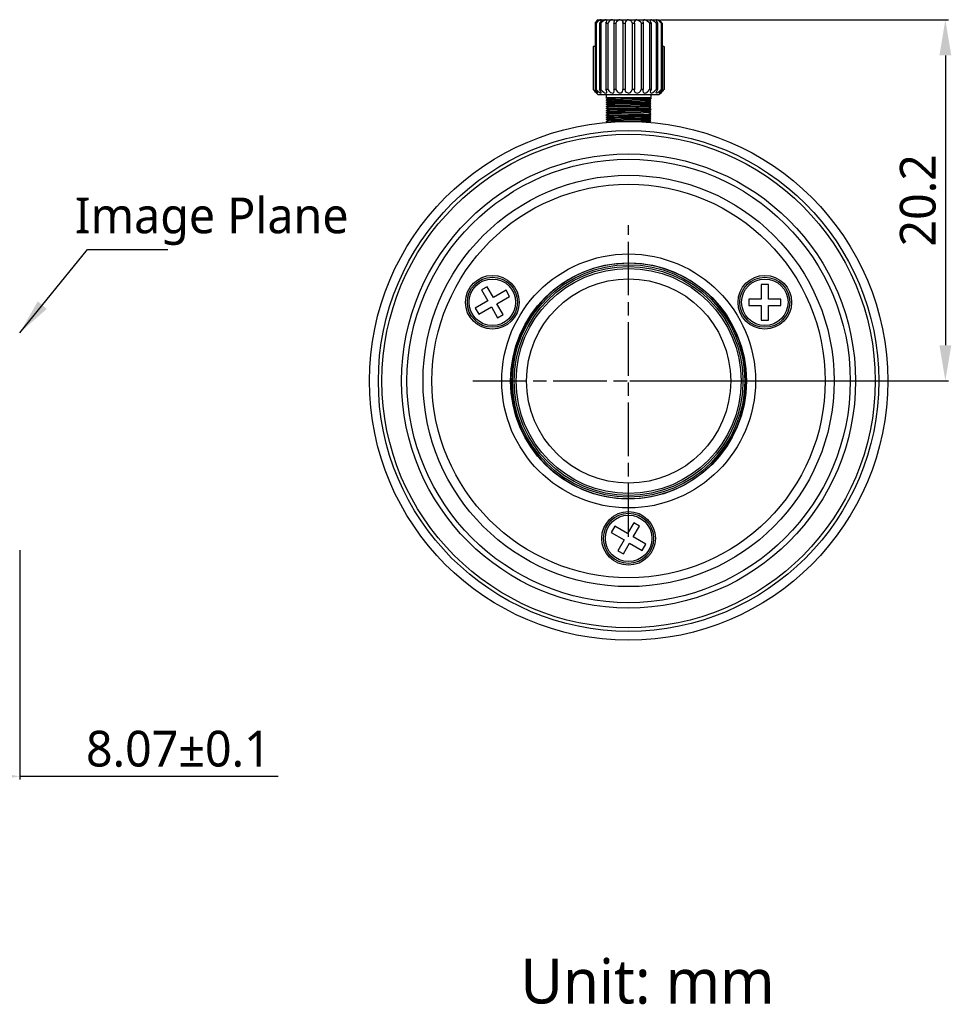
# Model space of a CAD drawing. Extents: x 677 to 802, y -59 to 5.
# Tile 7 of 7: x 750 to 802, y -59 to -4. Entities that reach past the tile are written whole.
import ezdxf

# ---------------------------------------------------------------- set-up
doc = ezdxf.new("R2010")
doc.units = 0
doc.header["$LTSCALE"] = 0.5
doc.header["$MEASUREMENT"] = 0
doc.linetypes.add('AM_ISO08W050', pattern=[18, 12, -1.5, 3, -1.5])
doc.linetypes.add('AM_ISO08W050x2', pattern=[9, 6, -0.75, 1.5, -0.75])
doc.layers.add('1', color=7, linetype='Continuous')
doc.layers.add('1 @ 1', color=7, linetype='Continuous')
doc.layers.add('AM_7', color=4, linetype='AM_ISO08W050', lineweight=25)
doc.styles.get("Standard").update_dxf_attribs({"font": 'Roboto-Regular.ttf'})
doc.styles.add('TXT', font='Roboto-Regular.ttf')
doc.dimstyles.get("Standard").update_dxf_attribs({"dimtxt": 0.18, "dimasz": 0.18, "dimexe": 0.18, "dimexo": 0.0625, "dimgap": 0.09, "dimtad": 0, "dimdec": 4, "dimzin": 0, "dimdsep": 46, "dimtxsty": 'STANDARD', "dimcen": 0.09, "dimadec": 0, "dimazin": 0, "dimtfac": 1, "dimtdec": 4, "dimtofl": 0, "dimtmove": 0, "dimatfit": 3, "dimfxl": 1, "dimtolj": 1, "dimtzin": 0, "dimarcsym": 0})

# ---------------------------------------------------------------- blocks, each defined once
blk = doc.blocks.new('*D95')
at = {"layer": '1', "color": 0, "linetype": 'Continuous', "lineweight": -2}
for p, q in [((785.617, -3.998), (801.727, -3.998)), ((801.547, -5.998), (801.547, -22.198)), ((783.888, -24.198), (801.727, -24.198))]:
    blk.add_line(p, q, dxfattribs=at)
at = {"layer": '1', "color": 0, "linetype": 'Continuous'}
for points in [[(801.88, -5.998), (801.214, -5.998), (801.547, -3.998)], [(801.214, -22.198), (801.88, -22.198), (801.547, -24.198)]]:
    blk.add_solid(points, dxfattribs=at)
at = {"layer": 'Defpoints', "color": 0, "linetype": 'Continuous'}
for p in [(785.555, -3.998), (783.826, -24.198), (801.547, -24.198)]:
    blk.add_point(p, dxfattribs=at)
at = {"layer": '1', "color": 0, "linetype": 'Continuous', "insert": (800.02, -14.098), "char_height": 2, "attachment_point": 5, "rotation": 90}
blk.add_mtext('\\A1;20.2', dxfattribs=at)
blk = doc.blocks.new('*D98')
at = {"layer": '1', "color": 0, "linetype": 'Continuous', "lineweight": -2}
for p, q in [((741.692, -33.437), (741.692, -46.483)), ((749.766, -33.656), (749.766, -46.483)), ((743.692, -46.303), (747.766, -46.303)), ((749.766, -46.303), (764.212, -46.303))]:
    blk.add_line(p, q, dxfattribs=at)
at = {"layer": '1', "color": 0, "linetype": 'Continuous'}
for points in [[(743.692, -45.97), (743.692, -46.636), (741.692, -46.303)], [(747.766, -46.636), (747.766, -45.97), (749.766, -46.303)]]:
    blk.add_solid(points, dxfattribs=at)
at = {"layer": 'Defpoints', "color": 0, "linetype": 'Continuous'}
for p in [(741.692, -33.375), (749.766, -33.593), (749.766, -46.303)]:
    blk.add_point(p, dxfattribs=at)
at = {"layer": '1', "color": 0, "linetype": 'Continuous', "insert": (758.637, -44.776), "char_height": 2, "attachment_point": 5}
blk.add_mtext('\\A1;8.07%%P0.1', dxfattribs=at)

msp = doc.modelspace()

# ---------------------------------------------------------------- linework, layer by layer
at = {"color": 7, "lineweight": -3}
for p, q in [((781.9551, -4.1978), (782.0023, -4.1978)), ((781.9551, -4.1978), (781.9551, -7.8978)), ((781.9551, -4.1978), (781.9551, -5.4978)), ((782.0023, -4.1978), (782.0023, -7.8978)), ((782.0964, -3.9978), (782.093, -4.0011)), ((782.0964, -3.9978), (782.093, -4.0011)), ((782.093, -4.0011), (782.0937, -4.0053)), ((782.093, -4.0011), (782.093, -4.0111)), ((782.093, -4.0011), (782.093, -4.0113)), ((782.0964, -3.9978), (782.2667, -3.9978)), ((782.202, -4.1978), (782.2772, -4.1978)), ((782.202, -4.1978), (782.202, -7.8978)), ((782.2667, -3.9978), (782.5528, -3.9978)), ((782.2772, -4.1978), (782.2772, -7.8978)), ((782.5528, -3.9978), (782.9255, -3.9978)), ((782.5597, -4.1978), (782.6576, -4.1978)), ((782.5597, -4.1978), (782.5597, -7.8978)), ((782.6576, -4.1978), (782.6576, -7.8978)), ((782.9255, -3.9978), (783.3597, -3.9978)), ((783.0035, -4.1978), (783.0035, -7.8978)), ((783.0035, -4.1978), (783.1176, -4.1978)), ((783.1176, -4.1978), (783.1176, -7.8978)), ((783.3597, -3.9978), (783.8256, -3.9978)), ((783.5035, -4.1978), (783.6258, -4.1978)), ((783.5035, -4.1978), (783.5035, -7.8978)), ((783.6258, -4.1978), (783.6258, -7.8978)), ((783.8256, -3.9978), (784.2914, -3.9978)), ((784.0253, -4.1978), (784.0253, -7.8978)), ((784.0253, -4.1978), (784.1476, -4.1978)), ((784.1476, -4.1978), (784.1476, -7.8978)), ((784.2914, -3.9978), (784.7256, -3.9978)), ((784.5336, -4.1978), (784.5336, -7.8978)), ((784.5336, -4.1978), (784.6476, -4.1978)), ((784.6476, -4.1978), (784.6476, -7.8978)), ((784.7256, -3.9978), (785.0983, -3.9978)), ((784.9935, -4.1978), (785.0914, -4.1978)), ((784.9935, -4.1978), (784.9935, -7.8978)), ((785.0914, -4.1978), (785.0914, -7.8978)), ((785.0983, -3.9978), (785.3844, -3.9978)), ((785.374, -4.1978), (785.374, -7.8978)), ((785.374, -4.1978), (785.4491, -4.1978)), ((785.3844, -3.9978), (785.5548, -3.9978)), ((785.4491, -4.1978), (785.4491, -7.8978)), ((785.5582, -4.0011), (785.5548, -3.9978)), ((785.5574, -4.0053), (785.5582, -4.0011)), ((785.5582, -4.0113), (785.5582, -4.0011)), ((785.5582, -4.0011), (785.5582, -4.0113)), ((785.6488, -4.1978), (785.696, -4.1978)), ((785.6488, -4.1978), (785.6488, -7.8978)), ((785.696, -4.1978), (785.696, -7.8978)), ((781.8356, -5.4978), (781.8356, -7.8978)), ((781.8356, -5.4978), (781.8517, -5.4978)), ((781.8356, -5.4978), (781.8356, -7.8978)), ((781.8356, -5.4978), (781.8356, -7.8978)), ((781.8356, -5.4978), (781.8356, -7.8978)), ((781.8517, -5.4978), (781.8517, -7.8978)), ((781.9554, -5.4978), (781.8517, -5.4978)), ((785.7994, -5.4978), (785.6957, -5.4978)), ((785.7994, -5.4978), (785.7994, -7.8978)), ((785.7994, -5.4978), (785.8156, -5.4978)), ((785.8156, -5.4978), (785.8156, -7.8978)), ((781.8517, -7.8978), (781.8356, -7.8978)), ((782.0023, -7.8978), (781.9551, -7.8978)), ((782.0256, -8.0978), (782.1256, -8.1978)), ((782.0256, -8.0978), (782.1256, -8.1978)), ((783.8256, -8.1978), (782.1256, -8.1978)), ((782.2772, -7.8978), (782.202, -7.8978)), ((782.6576, -7.8978), (782.5597, -7.8978)), ((782.5756, -8.1978), (782.5756, -8.3775)), ((782.5756, -8.1978), (782.5756, -8.3775)), ((783.1176, -7.8978), (783.0035, -7.8978)), ((783.6258, -7.8978), (783.5035, -7.8978)), ((785.5256, -8.1978), (783.8256, -8.1978)), ((784.1476, -7.8978), (784.0253, -7.8978)), ((784.6476, -7.8978), (784.5336, -7.8978)), ((785.0914, -7.8978), (784.9935, -7.8978)), ((785.0756, -8.1978), (785.0756, -8.353)), ((785.3576, -8.0673), (785.3576, -8.0684)), ((785.4491, -7.8978), (785.374, -7.8978)), ((785.6256, -8.0978), (785.5256, -8.1978)), ((785.6453, -8.076), (785.6514, -8.0693)), ((785.696, -7.8978), (785.6488, -7.8978)), ((785.8156, -7.8978), (785.7994, -7.8978)), ((782.5756, -8.4781), (782.5756, -8.4878)), ((782.5756, -8.4781), (782.5756, -8.4878)), ((782.6635, -8.4281), (782.5759, -8.3775)), ((782.6635, -8.4281), (782.5759, -8.3775)), ((782.68, -8.5483), (782.576, -8.4882)), ((782.68, -8.5483), (782.576, -8.4882)), ((782.6799, -8.6683), (782.576, -8.6083)), ((782.6799, -8.6683), (782.576, -8.6083)), ((782.576, -8.7273), (782.68, -8.6672)), ((782.68, -8.7883), (782.576, -8.7283)), ((782.68, -8.7883), (782.576, -8.7283)), ((782.5761, -8.6073), (782.6799, -8.5473)), ((782.5761, -8.8473), (782.68, -8.7872)), ((782.5765, -8.4773), (782.6635, -8.4271)), ((785.0751, -8.5473), (784.9711, -8.4872)), ((785.0751, -8.6673), (784.9711, -8.6072)), ((784.9711, -8.8483), (785.0751, -8.7883)), ((784.9711, -8.8483), (785.0751, -8.7883)), ((784.9712, -8.4883), (785.0751, -8.4282)), ((784.9712, -8.4883), (785.0751, -8.4282)), ((784.9712, -8.6083), (785.0751, -8.5483)), ((784.9712, -8.7283), (785.0751, -8.6683)), ((784.9712, -8.7283), (785.0751, -8.6683)), ((785.0751, -8.7873), (784.9712, -8.7273)), ((785.05, -8.3678), (785.0756, -8.353)), ((785.05, -8.3678), (785.0756, -8.353)), ((785.0737, -8.3804), (785.05, -8.3667)), ((785.0756, -8.3826), (785.0737, -8.3804)), ((785.0756, -8.3826), (785.0737, -8.3804)), ((785.0756, -8.3826), (785.0756, -8.4278)), ((782.68, -8.9083), (782.576, -8.8483)), ((782.68, -8.9083), (782.576, -8.8483)), ((782.576, -9.0873), (782.68, -9.0273)), ((782.6799, -9.1483), (782.576, -9.0883)), ((782.6799, -9.1483), (782.576, -9.0883)), ((782.576, -9.2073), (782.6799, -9.1472)), ((782.68, -9.2683), (782.576, -9.2082)), ((782.68, -9.2683), (782.576, -9.2082)), ((782.6799, -9.3883), (782.576, -9.3282)), ((782.6799, -9.3883), (782.576, -9.3282)), ((782.5761, -8.9673), (782.68, -8.9073)), ((782.68, -9.0283), (782.5761, -8.9683)), ((782.68, -9.0283), (782.5761, -8.9683)), ((782.5761, -9.3273), (782.68, -9.2672)), ((784.964, -9.0856), (784.9711, -9.0872)), ((784.9645, -8.8456), (784.9711, -8.8472)), ((784.968, -9.3263), (784.9711, -9.3273)), ((785.0751, -8.9073), (784.9711, -8.8472)), ((784.9711, -8.9683), (785.0751, -8.9083)), ((784.9711, -8.9683), (785.0751, -8.9083)), ((785.0751, -9.0273), (784.9711, -8.9672)), ((784.9711, -9.0883), (785.0751, -9.0283)), ((784.9711, -9.0883), (785.0751, -9.0283)), ((785.0751, -9.1473), (784.9711, -9.0872)), ((784.9711, -9.2083), (785.0751, -9.1482)), ((784.9711, -9.2083), (785.0751, -9.1482)), ((785.0751, -9.2673), (784.9711, -9.2072)), ((785.0751, -9.3873), (784.9711, -9.3273)), ((784.9712, -9.3283), (785.0751, -9.2683)), ((784.9712, -9.3283), (785.0751, -9.2683)), ((782.576, -9.5673), (782.68, -9.5072)), ((782.6799, -9.6283), (782.576, -9.5683)), ((782.6799, -9.6283), (782.576, -9.5683)), ((782.5761, -9.4473), (782.68, -9.3872)), ((782.6799, -9.5083), (782.5761, -9.4483)), ((782.6799, -9.5083), (782.5761, -9.4483)), ((782.5761, -9.6872), (782.6799, -9.6273)), ((782.68, -9.7483), (782.5761, -9.6883)), ((782.68, -9.7483), (782.5761, -9.6883)), ((784.9711, -9.4483), (785.0751, -9.3883)), ((784.9711, -9.4483), (785.0751, -9.3883)), ((785.0751, -9.6273), (784.9711, -9.5672)), ((785.0751, -9.6273), (784.9711, -9.5672)), ((784.9711, -9.6883), (785.0751, -9.6283)), ((784.9711, -9.6883), (785.0751, -9.6283)), ((785.0751, -9.7473), (784.9711, -9.6872)), ((785.0751, -9.5073), (784.9712, -9.4473)), ((784.9713, -9.5683), (785.0751, -9.5083)), ((785.0616, -9.7506), (785.0751, -9.7483)), ((775.9105, -18.9286), (775.5989, -19.1086)), ((775.5989, -19.1086), (775.9487, -19.7145)), ((776.2604, -19.5346), (775.9105, -18.9286)), ((776.9705, -19.1246), (776.2604, -19.5346)), ((777.1705, -19.471), (776.9705, -19.1246)), ((791.2466, -18.7978), (791.2466, -19.6178)), ((791.6466, -18.7978), (791.2466, -18.7978)), ((791.6466, -19.6178), (791.6466, -18.7978)), ((775.9487, -19.7145), (775.2386, -20.1245)), ((776.4604, -19.881), (777.1705, -19.471)), ((790.5469, -19.6178), (790.5469, -19.9777)), ((791.2466, -19.6178), (790.5469, -19.6178)), ((792.3463, -19.6178), (791.6466, -19.6178)), ((792.3463, -19.9777), (792.3463, -19.6178)), ((775.2386, -20.1245), (775.4385, -20.471)), ((775.4385, -20.471), (776.1487, -20.061)), ((776.1487, -20.061), (776.4985, -20.6669)), ((776.8102, -20.487), (776.4604, -19.881)), ((790.5469, -19.9777), (791.2466, -19.9777)), ((791.2466, -19.9777), (791.2466, -20.7977)), ((791.6466, -19.9777), (792.3463, -19.9777)), ((791.6466, -20.7977), (791.6466, -19.9777)), ((776.4985, -20.6669), (776.8102, -20.487)), ((791.2466, -20.7977), (791.6466, -20.7977)), ((777.2733, -23.5978), (777.2529, -23.5978)), ((790.3778, -23.5978), (790.3983, -23.5978)), ((777.2733, -24.7978), (777.2529, -24.7978)), ((790.3778, -24.7978), (790.3983, -24.7978)), ((783.0596, -32.3246), (782.8596, -32.671)), ((783.7697, -32.7346), (783.0596, -32.3246)), ((784.1196, -32.1287), (783.7697, -32.7346)), ((784.0814, -32.9145), (784.4313, -32.3086)), ((784.4313, -32.3086), (784.1196, -32.1287)), ((782.8596, -32.671), (783.5697, -33.081)), ((784.7916, -33.3245), (784.0814, -32.9145)), ((783.5697, -33.081), (783.2199, -33.6869)), ((783.5316, -33.8669), (783.8814, -33.2609)), ((783.8814, -33.2609), (784.5916, -33.671)), ((784.5916, -33.671), (784.7916, -33.3245)), ((783.2199, -33.6869), (783.5316, -33.8669))]:
    msp.add_line(p, q, dxfattribs=at)
for points in [[(782.0937, -4.0053), (782.091, -4.0175), (782.0706, -4.056), (781.9551, -4.1978)], [(781.9551, -4.1978), (782.0529, -4.082), (782.088, -4.0248), (782.093, -4.011)], [(782.2667, -3.9978), (782.2435, -4.0022), (782.1829, -4.0342), (782.0911, -4.1078), (782.0023, -4.1978)], [(782.2935, -4.0273), (782.2894, -4.0529), (782.2597, -4.1179), (782.202, -4.1978)], [(782.5528, -3.9978), (782.522, -4.0022), (782.4513, -4.0343), (782.3583, -4.1069), (782.2772, -4.1978)], [(782.9255, -3.9978), (782.8557, -4.013), (782.7831, -4.0546), (782.7122, -4.1203), (782.6576, -4.1978)], [(782.9255, -3.9978), (782.9658, -4.0049), (782.9979, -4.0263), (783.0185, -4.0612), (783.0256, -4.1056)], [(783.3597, -3.9978), (783.2863, -4.0128), (783.2159, -4.055), (783.1556, -4.1205), (783.1176, -4.1978)], [(783.3597, -3.9978), (783.4172, -4.0088), (783.465, -4.0414), (783.4969, -4.093), (783.5079, -4.1556)], [(783.8256, -3.9978), (783.7536, -4.0126), (783.6903, -4.0555), (783.6447, -4.1211), (783.6258, -4.1978)], [(783.8256, -3.9978), (783.937, -4.0351), (783.9913, -4.0931), (784.0253, -4.1978)], [(784.2914, -3.9978), (784.234, -4.0088), (784.1862, -4.0414), (784.1542, -4.093), (784.1432, -4.1556)], [(784.2914, -3.9978), (784.4074, -4.0348), (784.4851, -4.1062), (784.5336, -4.1978)], [(784.7256, -3.9978), (784.6853, -4.0049), (784.6533, -4.0263), (784.6326, -4.0611), (784.6256, -4.1056)], [(784.7256, -3.9978), (784.7955, -4.013), (784.868, -4.0546), (784.939, -4.1203), (784.9935, -4.1978)], [(785.0983, -3.9978), (785.1425, -4.0062), (785.2548, -4.0736), (785.374, -4.1978)], [(785.3576, -4.0272), (785.3852, -4.107), (785.4491, -4.1978)], [(785.3844, -3.9978), (785.4101, -4.003), (785.4925, -4.0515), (785.6488, -4.1978)], [(785.696, -4.1978), (785.5868, -4.0656), (785.5601, -4.0174), (785.5574, -4.0053)], [(781.8517, -7.8978), (782.0261, -8.061), (782.0695, -8.0917), (782.0838, -8.0974), (782.0892, -8.0974), (782.0926, -8.095), (782.0937, -8.0902)], [(782.0937, -8.0902), (782.091, -8.078), (782.0704, -8.0393), (781.9551, -7.8978)], [(782.0023, -7.8978), (782.0848, -7.9819), (782.1911, -8.0667), (782.2371, -8.0911), (782.2642, -8.0977), (782.2749, -8.0968), (782.2866, -8.0903), (782.2904, -8.0845), (782.2935, -8.0682)], [(782.2935, -8.0682), (782.2894, -8.0426), (782.2597, -7.9777), (782.202, -7.8978)], [(782.2772, -7.8978), (782.3613, -7.9915), (782.4311, -8.0481), (782.5003, -8.0862), (782.5625, -8.0971), (782.586, -8.0893), (782.6062, -8.0643), (782.6113, -8.0338)], [(782.6576, -7.8978), (782.7364, -8.0009), (782.8112, -8.0599), (782.8887, -8.0933), (782.9332, -8.0975), (782.972, -8.088), (783.0053, -8.0601), (783.0256, -7.9899)], [(783.1176, -7.8978), (783.1837, -8.0102), (783.2893, -8.084), (783.3959, -8.0936), (783.4778, -8.0386), (783.5079, -7.94)], [(783.8256, -8.0977), (783.7141, -8.0605), (783.6599, -8.0025), (783.6258, -7.8978)], [(783.8256, -8.0977), (783.937, -8.0605), (783.9913, -8.0025), (784.0253, -7.8978)], [(784.1438, -7.9549), (784.1572, -8.01), (784.1754, -8.0414), (784.2139, -8.0766), (784.2959, -8.0977), (784.3895, -8.0713), (784.4334, -8.0421), (784.4871, -7.9867), (784.5336, -7.8978)], [(784.6256, -7.9946), (784.634, -8.0381), (784.6487, -8.0641), (784.6876, -8.0915), (784.7336, -8.0976), (784.7896, -8.0849), (784.8751, -8.0356), (784.9392, -7.975), (784.9935, -7.8978)], [(785.0398, -8.034), (785.0518, -8.077), (785.0783, -8.0951), (785.1068, -8.0974), (785.1854, -8.0697), (785.2823, -7.9984), (785.374, -7.8978)], [(785.4491, -7.8978), (785.3607, -8.0465), (785.3576, -8.0684)], [(785.3576, -8.0684), (785.3605, -8.0842), (785.3705, -8.0948), (785.3897, -8.0975), (785.4069, -8.0937), (785.4562, -8.0691), (785.5339, -8.0108), (785.6488, -7.8978)], [(785.696, -7.8978), (785.577, -8.0452), (785.5592, -8.0806), (785.5574, -8.0902)], [(785.5574, -8.0902), (785.5582, -8.0945), (785.5606, -8.097), (785.5643, -8.0978), (785.5761, -8.0944), (785.6204, -8.0648), (785.7994, -7.8978)], [(785.0751, -8.4282), (785.0726, -8.4291), (785.0611, -8.4307), (784.9791, -8.4353), (784.5021, -8.4468), (783.3931, -8.4645), (782.7678, -8.477), (782.6144, -8.483), (782.58, -8.4861), (782.577, -8.4869), (782.5756, -8.4878)], [(785.0756, -8.353), (783.105, -8.3668), (782.6266, -8.3742), (782.5822, -8.3761), (782.5757, -8.3773)], [(785.0751, -8.6683), (785.0727, -8.6691), (785.0614, -8.6707), (784.9807, -8.6753), (784.5108, -8.6867), (783.062, -8.7104), (782.6151, -8.723), (782.5821, -8.7259), (782.5772, -8.7268), (782.576, -8.7273)], [(785.0751, -8.5483), (785.0723, -8.5492), (785.0591, -8.5509), (784.9658, -8.5559), (784.4799, -8.5673), (783.3766, -8.5848), (782.7621, -8.5972), (782.6126, -8.6031), (782.5796, -8.6063), (782.5761, -8.6073)], [(785.0751, -8.7883), (785.0723, -8.7891), (785.0591, -8.7909), (784.9659, -8.7958), (784.4802, -8.8072), (783.377, -8.8248), (782.7623, -8.8372), (782.6127, -8.8431), (782.5796, -8.8462), (782.5761, -8.8473)], [(782.5765, -8.4773), (782.5798, -8.4761), (782.593, -8.4738), (782.9226, -8.4578), (784.6881, -8.411), (784.932, -8.4005), (785.0588, -8.3888), (785.0704, -8.3861), (785.0737, -8.3847), (785.075, -8.3838), (785.0756, -8.3826)], [(785.05, -8.3678), (785.0472, -8.3686), (785.0344, -8.3704), (784.9428, -8.3754), (784.1413, -8.3927), (783.0908, -8.4107), (782.6921, -8.4233), (782.6682, -8.4258), (782.6645, -8.4266), (782.6635, -8.4271)], [(784.9716, -8.4879), (784.9689, -8.4891), (784.9495, -8.4915), (784.764, -8.4994), (783.2347, -8.5281), (782.9854, -8.5335), (782.6893, -8.5453), (782.6817, -8.5466), (782.6799, -8.5473)], [(784.971, -8.7285), (784.966, -8.7297), (784.9428, -8.7321), (784.778, -8.7391), (783.0975, -8.771), (782.7274, -8.7822), (782.6873, -8.7855), (782.6815, -8.7867), (782.68, -8.7872)], [(784.9703, -8.6087), (784.9637, -8.61), (784.7479, -8.6199), (783.1665, -8.6495), (782.7401, -8.6615), (782.6919, -8.665), (782.6829, -8.6663), (782.6804, -8.667)], [(785.0751, -9.0283), (785.0723, -9.0292), (785.0592, -9.0309), (784.9658, -9.0359), (784.4799, -9.0473), (783.3765, -9.0648), (782.7827, -9.0767), (782.6057, -9.0836), (782.5808, -9.0861), (782.577, -9.0869), (782.576, -9.0873)], [(785.0751, -9.1483), (785.0727, -9.1491), (785.0613, -9.1507), (784.9807, -9.1553), (784.5107, -9.1667), (783.4128, -9.1842), (782.8046, -9.196), (782.5822, -9.2058), (782.5772, -9.2068), (782.576, -9.2073)], [(782.576, -9.3273), (782.5786, -9.3264), (782.5904, -9.3248), (782.6748, -9.3201), (783.1557, -9.3086), (783.8256, -9.2978)], [(782.5761, -8.9672), (782.5785, -8.9665), (782.5898, -8.9649), (782.6705, -8.9603), (783.1404, -8.9488), (784.2384, -8.9313), (784.8674, -8.9189), (785.045, -8.912), (785.0703, -8.9095), (785.0741, -8.9087), (785.0751, -8.9083)], [(784.9711, -9.0872), (784.9706, -9.0886), (784.9668, -9.0895), (784.951, -9.0914), (784.7727, -9.0992), (783.6279, -9.1211), (782.7543, -9.1408), (782.6934, -9.1448), (782.6825, -9.1464), (782.6799, -9.1472)], [(784.9711, -8.8472), (784.9711, -8.8484), (784.9679, -8.8493), (784.9124, -8.854), (784.3943, -8.8679), (783.0861, -8.8912), (782.7049, -8.9037), (782.6841, -8.9061), (782.68, -8.9073)], [(784.9697, -8.9689), (784.9594, -8.9706), (784.917, -8.9737), (783.9293, -8.9961), (782.9919, -9.0134), (782.7546, -9.0209), (782.6883, -9.0254), (782.6816, -9.0267), (782.68, -9.0273)], [(784.9702, -9.2087), (784.9607, -9.2104), (784.6626, -9.2222), (783.4288, -9.2446), (782.7339, -9.2619), (782.6882, -9.2654), (782.6816, -9.2667), (782.68, -9.2672)], [(783.8256, -9.3578), (782.9992, -9.3732), (782.6889, -9.3853), (782.6817, -9.3866), (782.68, -9.3872)], [(783.8256, -9.2978), (784.9407, -9.2768), (785.0556, -9.2712), (785.0717, -9.2693), (785.0751, -9.2683)], [(784.9711, -9.3273), (784.9712, -9.3284), (784.9681, -9.3293), (784.9136, -9.3339), (784.5395, -9.3449), (783.8256, -9.3578)], [(785.0751, -9.5083), (785.0726, -9.5091), (785.0613, -9.5107), (784.9806, -9.5153), (784.5105, -9.5267), (783.4124, -9.5442), (782.8048, -9.5561), (782.6151, -9.563), (782.5821, -9.5659), (782.5772, -9.5668), (782.576, -9.5673)], [(783.8256, -9.4178), (782.7104, -9.4388), (782.5955, -9.4444), (782.5794, -9.4463), (782.5761, -9.4473)], [(785.0751, -9.6283), (785.0726, -9.6291), (785.0613, -9.6307), (784.9807, -9.6352), (784.5109, -9.6467), (783.4132, -9.6642), (782.805, -9.676), (782.5822, -9.6858), (782.5773, -9.6868), (782.5761, -9.6872)], [(784.9711, -9.5672), (784.9713, -9.5682), (784.9663, -9.5696), (784.9487, -9.5716), (784.7527, -9.5798), (783.5424, -9.6026), (782.7318, -9.622), (782.6878, -9.6255), (782.6815, -9.6267), (782.6799, -9.6273)], [(784.9707, -9.4486), (784.9675, -9.4495), (784.9556, -9.451), (784.8908, -9.455), (784.17, -9.472), (783.0729, -9.4915), (782.7611, -9.5006), (782.6847, -9.506), (782.681, -9.5068), (782.68, -9.5072)], [(785.0751, -9.3883), (785.0726, -9.3891), (785.0607, -9.3907), (784.9763, -9.3954), (784.4954, -9.4069), (783.8256, -9.4177)], [(784.9714, -9.6874), (784.9706, -9.6886), (784.9677, -9.6894), (784.9562, -9.6909), (784.8184, -9.6978), (784.3754, -9.7082)]]:
    msp.add_lwpolyline(points, dxfattribs=at)
for centre, radius in [((783.8256, -24.1978), 14.5), ((783.8256, -24.1978), 14), ((783.8256, -24.1978), 14), ((783.8256, -24.1978), 13.8), ((783.8256, -24.1978), 12.7), ((783.8256, -24.1978), 12.4), ((783.8256, -24.1978), 11.5), ((783.8256, -24.1978), 11), ((783.8256, -24.1978), 7.1), ((783.8256, -24.1978), 6.6), ((783.8256, -24.1978), 6.4997), ((783.8256, -24.1978), 6.3997), ((783.8256, -24.1978), 6.2929), ((776.2045, -19.7978), 1.5), ((776.2045, -19.7978), 1.4), ((776.2045, -19.7978), 1.3), ((783.8256, -24.1978), 5.7116), ((791.4466, -19.7978), 1.5), ((791.4466, -19.7978), 1.4), ((791.4466, -19.7978), 1.3), ((783.8256, -32.9978), 1.5), ((783.8256, -32.9978), 1.4), ((783.8256, -32.9978), 1.3)]:
    msp.add_circle(centre, radius, dxfattribs=at)
for centre, radius, start, end in [((782.2683, -4.0229), 0.0252, 350.10915, 93.63913), ((782.5558, -4.053), 0.0554, 351.08359, 93.13666), ((782.3471, -4.0364), 0.2662, 322.79617, 354.52377), ((782.8004, -4.1), 0.2253, 334.28962, 358.55357), ((783.3029, -4.1551), 0.2051, 348.00623, 359.88233), ((784.3483, -4.1551), 0.2051, 180.11794, 191.99377), ((784.8507, -4.1), 0.2253, 181.44641, 205.71037), ((785.304, -4.0364), 0.2662, 185.47581, 217.20389), ((785.0953, -4.053), 0.0554, 86.86263, 188.91604), ((785.3826, -4.0226), 0.0249, 85.79175, 190.48716), ((778.1496, -11.5906), 5.2176, 42.02367, 45.05332), ((782.3472, -8.059), 0.2661, 5.45176, 37.19489), ((782.8004, -7.9955), 0.2253, 1.43237, 25.69908), ((783.3029, -7.9404), 0.2051, 0.11349, 11.99381), ((784.3432, -7.9398), 0.2, 167.8833, 184.3287), ((784.8447, -7.9937), 0.2192, 154.06321, 180.23555), ((785.2979, -8.0552), 0.2595, 142.67331, 175.30653), ((789.5115, -11.5997), 5.231, 134.95349, 137.97538), ((783.8256, -24.1978), 6.5797, 5.23208, 185.23208), ((783.8256, -24.1978), 6.5797, 185.23208, 5.23208)]:
    msp.add_arc(centre, radius, start, end, dxfattribs=at)
at = {"layer": 'AM_7', "linetype": 'AM_ISO08W050x2'}
for p, q in [((783.8256, -32.9094), (783.8256, -15.4862)), ((775.114, -24.1978), (792.5371, -24.1978))]:
    msp.add_line(p, q, dxfattribs=at)

# ---------------------------------------------------------------- texts
at = {"layer": '1', "color": 0, "linetype": 'Continuous', "insert": (752.8423, -13.9395), "char_height": 2, "attachment_point": 1, "style": 'TXT'}
msp.add_mtext_dynamic_manual_height_columns('Image Plane', width=47.671701, gutter_width=10, heights=[0], dxfattribs=at)
at = {"layer": '1 @ 1', "color": 0, "linetype": 'Continuous', "style": 'TXT'}
msp.add_text('Unit: mm', height=2.5, dxfattribs=at).set_placement((777.774, -59.0065))

# ---------------------------------------------------------------- dimensions: what is measured, and where the dimension line sits
at = {"layer": '1', "color": 0, "linetype": 'Continuous'}
dim = msp.add_linear_dim(base=(801.5471, -24.1978), p1=(785.5548, -3.9978), p2=(783.8256, -24.1978), angle=90, dimstyle='Standard', override={"dimtxt": 2, "dimasz": 2, "dimgap": 0.5, "dimtad": 1, "dimdec": 2, "dimzin": 8}, dxfattribs=at)
dim.commit()
dim.dimension.update_dxf_attribs({"geometry": '*D95', "text_midpoint": (800.0197, -14.0978)})
dim = msp.add_linear_dim(base=(749.7659, -46.3031), p1=(741.6919, -33.3746), p2=(749.7659, -33.5934), text='<>%%P0.1', dimstyle='Standard', override={"dimtxt": 2, "dimasz": 2, "dimgap": 0.5, "dimtad": 1, "dimdec": 2, "dimzin": 8}, dxfattribs=at)
dim.commit()
dim.dimension.update_dxf_attribs({"geometry": '*D98', "text_midpoint": (758.6373, -46.3031), "dimtype": 160})

# ---------------------------------------------------------------- leaders
msp.add_leader([(749.7599, -21.5087), (753.5547, -16.8535), (758.0561, -16.8535)], dimstyle='Standard', override={"dimasz": 2, "dimgap": 0.09, "dimtad": 0}, dxfattribs=at)

doc.saveas('drawing.dxf')
